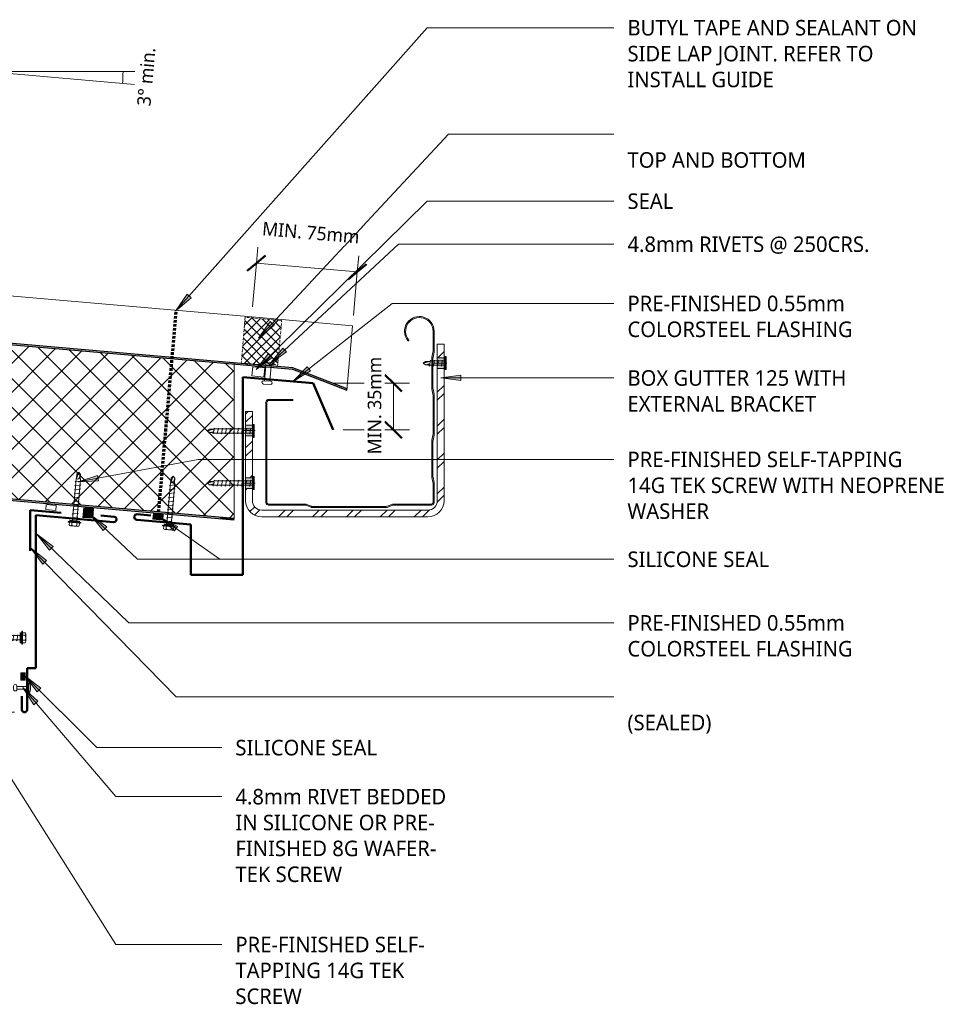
# Model space of a CAD drawing. Header units: millimetres. Extents: x -419 to 1002, y -280 to 676.
# Tile 2 of 2: x 308 to 1002, y -54 to 676. Entities that reach past the tile are written whole.
import ezdxf

# ---------------------------------------------------------------- set-up
doc = ezdxf.new("R2010")
doc.units = ezdxf.units.MM
doc.linetypes.add('Dash Short', pattern=[3, 2, -1])
for name, color, linetype, lineweight in [('A-ANNO-DIMS', 211, 'Continuous', 9), ('A-ANNO-DIMS-5', 211, 'Continuous', 9), ('A-DETL', 90, 'Continuous', 13), ('A-DETL-GENF', 92, 'Continuous', 13), ('A-DETL-THIN', 151, 'Continuous', 13), ('G-ANNO-TEXT', 231, 'Continuous', 9)]:
    doc.layers.add(name, color=color, linetype=linetype, lineweight=lineweight)
doc.styles.add('Yu Gothic', font='Yu Gothic.ttf', dxfattribs={"height": 11.5})
doc.styles.add('Yu Gothic_1', font='Yu Gothic.ttf', dxfattribs={"height": 10})
doc.dimstyles.new('Diagonal', dxfattribs={"dimscale": 304.8, "dimtxt": 11.609035, "dimasz": 0.04101, "dimexe": 0.03937, "dimexo": 0.024606, "dimgap": 0.024606, "dimtad": 1, "dimdec": 0, "dimzin": 0, "dimdsep": 46, "dimtxsty": 'Yu Gothic_1', "dimblk1": 'OBLIQUE', "dimblk2": 'OBLIQUE', "dimsah": 1, "dimcen": 0.09, "dimazin": 0, "dimtfac": 1, "dimtdec": 4, "dimtix": 1, "dimtmove": 2, "dimatfit": 3, "dimfxl": 1, "dimtvp": 1, "dimtfill": 1, "dimtolj": 1, "dimtzin": 0, "dimarcsym": 2})
doc.dimstyles.new('Diagonal_1', dxfattribs={"dimscale": 304.8, "dimtxt": 11.609035, "dimasz": 0.04101, "dimexe": 0.03937, "dimexo": 0.024606, "dimgap": 0.024606, "dimtad": 1, "dimdec": 0, "dimzin": 0, "dimdsep": 46, "dimtxsty": 'Yu Gothic_1', "dimblk1": 'OBLIQUE', "dimblk2": 'OBLIQUE', "dimsah": 1, "dimcen": 0.09, "dimazin": 0, "dimtfac": 1, "dimtdec": 4, "dimtix": 1, "dimtmove": 0, "dimatfit": 3, "dimfxl": 1, "dimtvp": 1, "dimtfill": 1, "dimtolj": 1, "dimtzin": 0, "dimarcsym": 2})

# ---------------------------------------------------------------- blocks, each defined once
blk = doc.blocks.new('Thermospan w Gutter Overhang original - 150mm-4206367-01 GUTTER DETAIL3')
at = {"layer": 'A-DETL-GENF', "lineweight": 25}
for points in [[(0, 1), (0, 0), (629.66, 0), (629.57, 1), (52.66, 1)], [(-75, -102.1), (-75, -103.1), (-33.51, -115), (-33.51, -114)], [(0, -114), (0, -115), (639.72, -115), (639.63, -114), (95.05, -114)]]:
    blk.add_hatch(color=256, dxfattribs=at).paths.add_polyline_path(points)
at = {"layer": 'A-DETL-GENF'}
h = blk.add_hatch(dxfattribs=at)
h.set_pattern_fill('FP_2', color=256, style=0, pattern_type=2)
h.set_pattern_definition([(230, (438.55, 345.521), (11.49067, -9.6418), []), (320, (438.55, 345.521), (9.6418, 11.49067), [])])
h.paths.add_polyline_path([(0, 0), (9.97, -114), (639.63, -114), (629.66, 0), (52.75, 0)])
at = {"layer": 'A-DETL-GENF', "lineweight": 25}
h = blk.add_hatch(color=256, dxfattribs=at)
h.paths.add_polyline_path([(-33.51, -114), (-33.51, -115), (0, -115), (0, -114), (-12.8, -114)])
h.paths.add_polyline_path([(-33.64, -114.96), (-33.65, -115), (-33.51, -115)])
for p, q in [((629.57, 1), (0, 1)), ((0, 1), (0, 0)), ((0, 0), (629.66, 0)), ((-75, -102.1), (-75, -103.1)), ((-33.51, -114), (-75, -102.1)), ((-75, -103.1), (-33.51, -115)), ((-33.65, -115), (-22.32, -115)), ((0, -114), (-33.51, -114)), ((-22.32, -115), (0, -115)), ((639.63, -114), (0, -114)), ((0, -114), (0, -114.99)), ((0, -115), (4.78, -115)), ((4.78, -115), (639.72, -115))]:
    blk.add_line(p, q, dxfattribs=at)
at = {"layer": 'A-DETL-GENF'}
for p, q in [((-75, -102.1), (-75, -150)), ((0, -150), (-75, -150)), ((0, -150), (280.38, -150)), ((287.71, -150), (642.78, -150))]:
    blk.add_line(p, q, dxfattribs=at)
blk = doc.blocks.new('TEK Screw - TEK Screw-4051436-01 GUTTER DETAIL3')
at = {"layer": 'A-DETL-GENF'}
blk.add_hatch(color=256, dxfattribs=at).paths.add_polyline_path([(-3.67, 1), (-3.67, 0), (3.67, 0), (3.67, 1)])
for p, q in [((4.79, 1.5), (-4.79, 1.5)), ((-4.79, 1.5), (-4.79, 1)), ((-3.67, 1), (-4.79, 1)), ((-3.67, 1.5), (-3.67, 3.47)), ((3.67, 1), (-3.67, 1)), ((-3.67, 1), (-3.67, 0)), ((-3.67, 0), (3.67, 0)), ((-2.76, 3.97), (2.76, 3.97)), ((-1.85, 1.5), (-1.85, 3.47)), ((-1.6, 0), (-1.6, -30.97)), ((1.6, -30.97), (1.6, 0)), ((1.85, 1.5), (1.85, 3.47)), ((3.67, 1.5), (3.67, 3.47)), ((4.79, 1), (3.67, 1)), ((3.67, 0), (3.67, 1)), ((4.79, 1), (4.79, 1.5)), ((2.17, -1.91), (-2.17, -2.67)), ((-2.17, -2.67), (-1.6, -3)), ((2.17, -4.91), (-2.17, -5.67)), ((-2.17, -5.67), (-1.6, -6)), ((1.6, -1.58), (2.17, -1.91)), ((1.6, -4.58), (2.17, -4.91)), ((2.17, -7.91), (-2.17, -8.67)), ((-2.17, -8.67), (-1.6, -9)), ((2.17, -10.91), (-2.17, -11.67)), ((-2.17, -11.67), (-1.6, -12)), ((2.17, -13.91), (-2.17, -14.67)), ((1.6, -7.58), (2.17, -7.91)), ((1.6, -10.58), (2.17, -10.91)), ((1.6, -13.58), (2.17, -13.91)), ((-2.17, -14.67), (-1.6, -15)), ((2.17, -16.91), (-2.17, -17.67)), ((-2.17, -17.67), (-1.6, -18)), ((2.17, -19.91), (-2.17, -20.67)), ((-2.17, -20.67), (-1.6, -21)), ((1.6, -16.58), (2.17, -16.91)), ((1.6, -19.58), (2.17, -19.91)), ((2.17, -22.91), (-2.17, -23.67)), ((-2.17, -23.67), (-1.6, -24)), ((2.17, -25.91), (-2.17, -26.67)), ((-2.17, -26.67), (-1.6, -27)), ((2.17, -28.91), (-2.17, -29.67)), ((1.6, -22.58), (2.17, -22.91)), ((1.6, -25.58), (2.17, -25.91)), ((1.6, -28.58), (2.17, -28.91)), ((-2.17, -29.67), (-1.6, -30)), ((-1.28, -31.29), (-1.6, -30.97)), ((-1.28, -34.51), (-1.28, -31.29)), ((-1.28, -34.51), (-0.56, -31.63)), ((-1.28, -34.51), (0, -36.04)), ((0, -36.04), (1.28, -31.29)), ((1.28, -34.51), (0, -36.04)), ((1.28, -31.29), (1.6, -30.97)), ((1.28, -34.51), (1.28, -31.29))]:
    blk.add_line(p, q, dxfattribs=at)
for centre, radius, start, end in [((-2.76, 2.9), 1.08, 32.38007, 147.61993), ((0, 0.31), 3.67, 59.72736, 120.27264), ((2.76, 2.9), 1.08, 32.38007, 147.61993), ((0.49, -32.17), 1.18, 48.23938, 152.93623)]:
    blk.add_arc(centre, radius, start, end, dxfattribs=at)
blk = doc.blocks.new('TEK Screw - TEK Screw-4024549-01 GUTTER DETAIL3')
at = {"layer": 'A-DETL-GENF'}
blk.add_hatch(color=256, dxfattribs=at).paths.add_polyline_path([(-3.67, 1), (-3.67, 0), (3.67, 0), (3.67, 1)])
for p, q in [((4.79, 1.5), (-4.79, 1.5)), ((-4.79, 1.5), (-4.79, 1)), ((-3.67, 1), (-4.79, 1)), ((-3.67, 1.5), (-3.67, 3.47)), ((3.67, 1), (-3.67, 1)), ((-3.67, 1), (-3.67, 0)), ((-3.67, 0), (3.67, 0)), ((-2.76, 3.97), (2.76, 3.97)), ((-1.85, 1.5), (-1.85, 3.47)), ((-1.6, 0), (-1.6, -30.97)), ((1.6, -30.97), (1.6, 0)), ((1.85, 1.5), (1.85, 3.47)), ((3.67, 1.5), (3.67, 3.47)), ((4.79, 1), (3.67, 1)), ((3.67, 0), (3.67, 1)), ((4.79, 1), (4.79, 1.5)), ((2.17, -1.91), (-2.17, -2.67)), ((-2.17, -2.67), (-1.6, -3)), ((2.17, -4.91), (-2.17, -5.67)), ((-2.17, -5.67), (-1.6, -6)), ((1.6, -1.58), (2.17, -1.91)), ((1.6, -4.58), (2.17, -4.91)), ((2.17, -7.91), (-2.17, -8.67)), ((-2.17, -8.67), (-1.6, -9)), ((2.17, -10.91), (-2.17, -11.67)), ((-2.17, -11.67), (-1.6, -12)), ((2.17, -13.91), (-2.17, -14.67)), ((1.6, -7.58), (2.17, -7.91)), ((1.6, -10.58), (2.17, -10.91)), ((1.6, -13.58), (2.17, -13.91)), ((-2.17, -14.67), (-1.6, -15)), ((2.17, -16.91), (-2.17, -17.67)), ((-2.17, -17.67), (-1.6, -18)), ((2.17, -19.91), (-2.17, -20.67)), ((-2.17, -20.67), (-1.6, -21)), ((1.6, -16.58), (2.17, -16.91)), ((1.6, -19.58), (2.17, -19.91)), ((2.17, -22.91), (-2.17, -23.67)), ((-2.17, -23.67), (-1.6, -24)), ((2.17, -25.91), (-2.17, -26.67)), ((-2.17, -26.67), (-1.6, -27)), ((2.17, -28.91), (-2.17, -29.67)), ((1.6, -22.58), (2.17, -22.91)), ((1.6, -25.58), (2.17, -25.91)), ((1.6, -28.58), (2.17, -28.91)), ((-2.17, -29.67), (-1.6, -30)), ((-1.28, -31.29), (-1.6, -30.97)), ((-1.28, -34.51), (-1.28, -31.29)), ((-1.28, -34.51), (-0.56, -31.63)), ((-1.28, -34.51), (0, -36.04)), ((0, -36.04), (1.28, -31.29)), ((1.28, -34.51), (0, -36.04)), ((1.28, -31.29), (1.6, -30.97)), ((1.28, -34.51), (1.28, -31.29))]:
    blk.add_line(p, q, dxfattribs=at)
for centre, radius, start, end in [((-2.76, 2.9), 1.08, 32.38007, 147.61993), ((0, 0.31), 3.67, 59.72736, 120.27264), ((2.76, 2.9), 1.08, 32.38007, 147.61993), ((0.49, -32.17), 1.18, 48.23938, 152.93623)]:
    blk.add_arc(centre, radius, start, end, dxfattribs=at)
blk = doc.blocks.new('Pop Rivets2 - Rivet-4688541-01 GUTTER DETAIL3')
at = {"layer": 'A-DETL-GENF'}
for p, q in [((5.24, 0), (-5.24, 0)), ((-2, -1.16), (-2, 0)), ((-1.5, 1.16), (1.5, 1.16)), ((2, -1.16), (2, 0)), ((-2, -12.49), (-2, -1.16)), ((2, -12.49), (2, -1.16)), ((2.53, -12.49), (-2.53, -12.49)), ((-2.53, -14.99), (2.53, -14.99))]:
    blk.add_line(p, q, dxfattribs=at)
for centre, radius, start, end in [((-1.5, -5.47), 6.62, 90, 124.36366), ((1.5, -5.47), 6.62, 55.63634, 90), ((-2.53, -13.74), 1.25, 90, 270), ((2.53, -13.74), 1.25, 270, 90)]:
    blk.add_arc(centre, radius, start, end, dxfattribs=at)
blk = doc.blocks.new('Pop Rivets6 - Rivet 2-4871951-01 GUTTER DETAIL3')
at = {"layer": 'A-DETL-GENF'}
for p, q in [((3.77, 0), (-3.77, 0)), ((-1.5, 1.16), (1.5, 1.16)), ((-1, -8.85), (-1, 0)), ((1, -8.85), (1, 0)), ((1.17, -8.85), (-1.24, -8.85)), ((-1.24, -11.35), (1.17, -11.35))]:
    blk.add_line(p, q, dxfattribs=at)
for centre, radius, start, end in [((-1.5, -1.65), 2.8, 90, 144), ((1.5, -1.65), 2.8, 36, 90), ((-1.24, -10.1), 1.25, 90, 270), ((1.17, -10.1), 1.25, 270, 90)]:
    blk.add_arc(centre, radius, start, end, dxfattribs=at)
blk = doc.blocks.new('Metalcraft Gutters and Brackets - Box Gutter 125 with External Bracket-4687686-01 GUTTER DETAIL3')
at = {"layer": 'A-DETL-GENF'}
h = blk.add_hatch(dxfattribs=at)
h.set_pattern_fill('FP_4', color=256, style=0, pattern_type=2)
h.set_pattern_definition([(225, (498.555, 314.153), (12.57236, -12.57236), []), (225, (498.555, 295.103), (12.57236, -12.57236), [])])
h.paths.add_polyline_path([(-94.22, 7), (-112, 7), (-115.11, 6.59), (-118, 5.39), (-120.49, 3.49), (-122.39, 1), (-123.59, -1.89), (-124, -5), (-124, -103), (-119, -103), (-119, -5), (-118.76, -3.19), (-118.06, -1.5), (-116.95, -0.05), (-115.5, 1.06), (-113.81, 1.76), (-112, 2), (11.05, 1.99), (12.81, 1.76), (14.5, 1.06), (15.95, -0.05), (17.06, -1.5), (17.76, -3.19), (18, -5), (18, -14), (23, -14), (23, -5), (22.59, -1.89), (21.39, 1), (19.49, 3.49), (17, 5.39), (14.11, 6.59), (11, 7)])
h.paths.add_polyline_path([(23, -22), (18, -22), (18, -53), (23, -53)])
h.paths.add_polyline_path([(22.24, -61), (18, -61), (18, -71), (23, -71), (23, -61)])
h.paths.add_polyline_path([(-119, -111), (-124, -111), (-124, -121), (-119, -121), (-119, -115.85)])
blk.add_hatch(color=256, dxfattribs=at).paths.add_polyline_path([(-26.25, 0), (-81.89, -0.04), (-82.33, -0.17), (-86.05, -1.61), (-86.5, -1.66), (-114.72, -1.66), (-115.23, -1.73), (-115.72, -1.92), (-116.13, -2.24), (-116.45, -2.66), (-116.65, -3.14), (-116.71, -3.65), (-116.69, -18.09), (-116.62, -18.56), (-115.74, -23.09), (-115.71, -23.68), (-115.74, -49.11), (-115.83, -49.69), (-116.69, -54.12), (-116.71, -54.6), (-116.69, -83.41), (-116.62, -83.88), (-115.74, -88.41), (-115.71, -88.99), (-115.74, -110.68), (-115.83, -111.26), (-116.7, -115.85), (-116.71, -116.17), (-116.71, -130.57), (-116.36, -133.34), (-115.33, -135.92), (-113.67, -138.17), (-111.51, -139.92), (-108.98, -141.08), (-106.23, -141.56), (-103.45, -141.34), (-100.82, -140.43), (-98.5, -138.88), (-96.65, -136.8), (-95.37, -134.33), (-94.76, -131.61), (-94.85, -128.82), (-95.64, -126.15), (-97.08, -123.76), (-97.45, -123.51), (-97.64, -123.56), (-97.78, -123.69), (-97.82, -123.78), (-97.75, -124.15), (-96.41, -126.36), (-95.66, -128.83), (-95.55, -131.42), (-96.11, -133.95), (-97.28, -136.26), (-98.99, -138.2), (-101.14, -139.64), (-103.58, -140.5), (-106.16, -140.71), (-108.71, -140.27), (-111.07, -139.2), (-113.08, -137.58), (-114.62, -135.49), (-115.59, -133.09), (-115.91, -130.52), (-115.88, -115.77), (-115.79, -115.14), (-114.95, -110.76), (-114.91, -110), (-114.95, -88.33), (-115.06, -87.58), (-115.88, -83.33), (-115.91, -82.69), (-115.88, -54.2), (-115.79, -53.57), (-114.95, -49.19), (-114.91, -48.43), (-114.95, -23.01), (-115.06, -22.26), (-115.88, -18.01), (-115.91, -17.37), (-115.87, -3.34), (-115.75, -3.06), (-115.56, -2.81), (-115.32, -2.62), (-115.03, -2.5), (-114.72, -2.46), (-85.9, -2.4), (-85.31, -2.23), (-82.58, -1.13), (-81.73, -0.88), (-80.84, -0.8), (-26, -0.84), (-25.55, -0.97), (-21.84, -2.4), (-21.23, -2.46), (6.31, -2.5), (6.6, -2.62), (6.85, -2.81), (7.04, -3.06), (7.16, -3.34), (7.2, -3.65), (7.15, -78.2), (7, -78.56), (6.76, -78.87), (6.45, -79.1), (6.09, -79.25), (5.71, -79.3), (-12, -79.3), (-12, -80.1), (5.71, -80.1), (6.3, -80.02), (6.85, -79.8), (7.33, -79.43), (7.69, -78.96), (7.92, -78.4), (8, -77.81), (8, -3.65), (7.93, -3.14), (7.73, -2.66), (7.42, -2.24), (7, -1.92), (6.52, -1.73), (6, -1.66), (-21.69, -1.61), (-22.12, -1.49), (-25.85, -0.04)])
h = blk.add_hatch(color=256, dxfattribs=at)
h.paths.add_polyline_path([(18, -14), (18, -22), (23, -22), (23, -14)])
h.paths.add_polyline_path([(18, -53), (18, -61), (23, -61), (23, -53)])
h.paths.add_polyline_path([(-119, -103), (-124, -103), (-124, -111), (-119, -111)])
for p, q in [((11, 7), (-112, 7)), ((-112, 2), (11, 2)), ((-124, -5), (-124, -103)), ((-119, -103), (-119, -5)), ((-116.71, -3.65), (-116.71, -17.61)), ((-115.91, -17.37), (-115.91, -3.65)), ((-86.5, -1.66), (-114.72, -1.66)), ((-114.72, -2.46), (-86.5, -2.46)), ((-82.33, -0.17), (-85.61, -1.49)), ((-85.31, -2.23), (-82.58, -1.13)), ((-26.25, 0), (-81.43, 0)), ((-80.84, -0.8), (-26.46, -0.8)), ((-25.55, -0.97), (-22.42, -2.23)), ((-22.12, -1.49), (-25.45, -0.15)), ((6, -1.66), (-21.23, -1.66)), ((-21.23, -2.46), (6, -2.46)), ((7.2, -3.65), (7.2, -77.81)), ((8, -77.81), (8, -3.65)), ((18, -5), (18, -14)), ((23, -14), (23, -5)), ((23, -14), (18, -14)), ((18, -14), (18, -22)), ((23, -22), (23, -14)), ((-116.62, -18.56), (-115.83, -22.51)), ((-115.06, -22.26), (-115.79, -18.64)), ((16, -18), (25, -18)), ((22.39, -18), (16, -18)), ((-115.71, -23.68), (-115.71, -48.53)), ((-114.91, -48.43), (-114.91, -23.78)), ((18, -22), (18, -53)), ((18, -22), (23, -22)), ((23, -53), (23, -22)), ((-115.83, -49.69), (-116.62, -53.64)), ((-115.79, -53.57), (-115.06, -49.95)), ((-116.71, -54.6), (-116.71, -82.93)), ((-115.91, -82.69), (-115.91, -54.83)), ((16, -57), (25, -57)), ((22.39, -57), (16, -57)), ((23, -53), (18, -53)), ((18, -53), (18, -61)), ((23, -61), (23, -53)), ((18, -61), (18, -71)), ((18, -61), (23, -61)), ((23, -71), (23, -61)), ((18, -71), (23, -71)), ((5.71, -79.3), (-12, -79.3)), ((-12, -79.3), (-12, -80.1)), ((-12, -80.1), (5.71, -80.1)), ((-116.62, -83.88), (-115.83, -87.83)), ((-115.06, -87.58), (-115.79, -83.96)), ((-115.71, -88.99), (-115.71, -110.1)), ((-114.91, -110), (-114.91, -89.1)), ((-126, -107), (-117, -107)), ((-126, -107), (-117, -107)), ((-119, -103), (-124, -103)), ((-124, -103), (-124, -111)), ((-119, -111), (-119, -103)), ((-124, -111), (-124, -121)), ((-124, -111), (-119, -111)), ((-119, -121), (-119, -111)), ((-116.71, -116.17), (-116.71, -130.57)), ((-115.83, -111.26), (-116.62, -115.21)), ((-115.91, -130.52), (-115.91, -116.4)), ((-115.79, -115.14), (-115.06, -111.52)), ((-124, -121), (-119, -121))]:
    blk.add_line(p, q, dxfattribs=at)
for centre, radius, start, end in [((-112, -5), 12, 90, 180), ((-112, -5), 7, 90, 180), ((11, -5), 12, 0, 90), ((11, -5), 7, 360, 90), ((-114.72, -3.65), 2, 90, 180), ((-114.72, -3.65), 1.2, 90, 180), ((-86.5, 0.75), 2.4, 270, 291.80141), ((-86.5, 0.75), 3.2, 270, 291.80141), ((-80.84, -5.47), 4.67, 90, 111.80141), ((-81.43, -2.41), 2.41, 90, 111.80141), ((-26.46, -3.25), 2.45, 68.19859, 90), ((-26.25, -2.16), 2.16, 68.19859, 90), ((-21.23, 0.75), 3.2, 248.19859, 270), ((-21.23, 0.75), 2.4, 248.19859, 270), ((6, -3.65), 2, 0, 90), ((6, -3.65), 1.2, 360, 90), ((-111.83, -17.61), 4.88, 180, 191.30993), ((-109.46, -17.37), 6.46, 180, 191.30993), ((-121.63, -23.68), 5.92, 360, 11.30993), ((-122.67, -23.78), 7.76, 360, 11.30993), ((-121.63, -48.53), 5.92, 348.69007, 0), ((-122.67, -48.43), 7.76, 348.69007, 0), ((-111.83, -54.6), 4.88, 168.69007, 180), ((-109.46, -54.83), 6.46, 168.69007, 180), ((5.71, -77.81), 1.49, 270, 360), ((5.71, -77.81), 2.29, 270, 0), ((-111.83, -82.93), 4.88, 180, 191.30993), ((-109.46, -82.69), 6.46, 180, 191.30993), ((-122.67, -89.1), 7.76, 360, 11.30993), ((-121.63, -88.99), 5.92, 360, 11.30993), ((-111.83, -116.17), 4.88, 168.69007, 180), ((-109.46, -116.4), 6.46, 168.69007, 180), ((-121.63, -110.1), 5.92, 348.69007, 0), ((-122.67, -110), 7.76, 348.69007, 0), ((-105.71, -130.57), 11, 180, 38.25626), ((-97.45, -123.9), 0.394, 20.17849, 218.70546), ((-105.71, -130.52), 10.2, 180, 38.70546)]:
    blk.add_arc(centre, radius, start, end, dxfattribs=at)
blk = doc.blocks.new('Wafer Tek_Self Tapping - Wafer TeK-4688013-01 GUTTER DETAIL3')
at = {"layer": 'A-DETL-GENF'}
for p, q in [((-2.17, 29.67), (-1.6, 30)), ((2.17, 28.91), (-2.17, 29.67)), ((-1.28, 29.27), (-1.6, 28.95)), ((-1.28, 32.49), (0, 34.01)), ((-1.28, 32.49), (-0.56, 29.61)), ((-1.28, 32.49), (-1.28, 29.27)), ((1.28, 32.49), (0, 34.01)), ((0, 34.01), (1.28, 29.27)), ((1.28, 32.49), (1.28, 29.27)), ((1.28, 29.27), (1.6, 28.95)), ((-2.17, 26.67), (-1.6, 27)), ((2.17, 25.91), (-2.17, 26.67)), ((-2.17, 23.67), (-1.6, 24)), ((2.17, 22.91), (-2.17, 23.67)), ((-1.6, 0), (-1.6, 28.95)), ((1.6, 28.95), (1.6, 0)), ((1.6, 28.58), (2.17, 28.91)), ((1.6, 25.58), (2.17, 25.91)), ((1.6, 22.58), (2.17, 22.91)), ((-2.17, 20.67), (-1.6, 21)), ((2.17, 19.91), (-2.17, 20.67)), ((-2.17, 17.67), (-1.6, 18)), ((2.17, 16.91), (-2.17, 17.67)), ((-2.17, 14.67), (-1.6, 15)), ((2.17, 13.91), (-2.17, 14.67)), ((1.6, 19.58), (2.17, 19.91)), ((1.6, 16.58), (2.17, 16.91)), ((-2.17, 11.67), (-1.6, 12)), ((2.17, 10.91), (-2.17, 11.67)), ((-2.17, 8.67), (-1.6, 9)), ((2.17, 7.91), (-2.17, 8.67)), ((1.6, 13.58), (2.17, 13.91)), ((1.6, 10.58), (2.17, 10.91)), ((1.6, 7.58), (2.17, 7.91)), ((-4.79, 0), (4.79, 0)), ((-4.79, -0.74), (-4.79, 0)), ((-2.17, 5.67), (-1.6, 6)), ((2.17, 4.91), (-2.17, 5.67)), ((-2.17, 2.67), (-1.6, 3)), ((2.17, 1.91), (-2.17, 2.67)), ((1.6, 4.58), (2.17, 4.91)), ((1.6, 1.58), (2.17, 1.91)), ((4.79, 0), (4.79, -0.74)), ((4.79, -0.74), (-4.79, -0.74))]:
    blk.add_line(p, q, dxfattribs=at)
blk.add_arc((0.49, 30.15), 1.18, 207.06377, 311.76062, dxfattribs=at)
blk = doc.blocks.new('Wafer Tek_Self Tapping - Wafer TeK-4688323-01 GUTTER DETAIL3')
at = {"layer": 'A-DETL-GENF'}
for p, q in [((-1.28, 14.61), (0, 16.13)), ((-1.28, 14.61), (-0.56, 11.73)), ((-1.28, 14.61), (-1.28, 11.38)), ((1.28, 14.61), (0, 16.13)), ((0, 16.13), (1.28, 11.38)), ((1.28, 14.61), (1.28, 11.38)), ((-2.17, 11.67), (-1.6, 12)), ((2.17, 10.91), (-2.17, 11.67)), ((-2.17, 8.67), (-1.6, 9)), ((2.17, 7.91), (-2.17, 8.67)), ((-1.28, 11.38), (-1.6, 11.07)), ((-1.6, 0), (-1.6, 11.07)), ((1.28, 11.38), (1.6, 11.07)), ((1.6, 11.07), (1.6, 0)), ((1.6, 10.58), (2.17, 10.91)), ((1.6, 7.58), (2.17, 7.91)), ((-4.79, 0), (4.79, 0)), ((-4.79, -0.74), (-4.79, 0)), ((-2.17, 5.67), (-1.6, 6)), ((2.17, 4.91), (-2.17, 5.67)), ((-2.17, 2.67), (-1.6, 3)), ((2.17, 1.91), (-2.17, 2.67)), ((1.6, 4.58), (2.17, 4.91)), ((1.6, 1.58), (2.17, 1.91)), ((4.79, 0), (4.79, -0.74)), ((4.79, -0.74), (-4.79, -0.74))]:
    blk.add_line(p, q, dxfattribs=at)
blk.add_arc((0.49, 12.26), 1.18, 207.06377, 311.76062, dxfattribs=at)
blk = doc.blocks.new('Foam Closure - Foam Closure-4713953-01 GUTTER DETAIL3')
at = {"layer": 'A-DETL-GENF'}
h = blk.add_hatch(dxfattribs=at)
h.set_pattern_fill('FP_5', color=256, style=0, pattern_type=2)
h.set_pattern_definition([(230, (460.867, 460.506), (3.830222, -3.213938), []), (320, (460.867, 460.506), (3.213938, 3.830222), [])])
h.paths.add_polyline_path([(0, 0), (0, -34.31), (27.1, -34.31), (27.1, 0), (11.79, 0)])
at = {"layer": 'A-DETL-GENF', "linetype": 'Dash Short'}
for p, q in [((0, 0), (0, -34.31)), ((27.1, 0), (0, 0)), ((27.1, -34.31), (27.1, 0)), ((0, -34.31), (27.1, -34.31))]:
    blk.add_line(p, q, dxfattribs=at)
blk = doc.blocks.new('TEK Screw - TEK Screw-4869792-01 GUTTER DETAIL3')
at = {"layer": 'A-DETL-GENF'}
blk.add_hatch(color=256, dxfattribs=at).paths.add_polyline_path([(-3.67, -1), (3.67, -1), (3.67, 0), (-3.67, 0)])
for p, q in [((-2.17, 131.67), (-1.6, 132)), ((2.17, 130.91), (-2.17, 131.67)), ((-1.28, 133.07), (-1.6, 132.76)), ((-1.6, 0), (-1.6, 132.76)), ((-1.28, 136.29), (0, 137.82)), ((-1.28, 136.29), (-0.56, 133.42)), ((-1.28, 136.29), (-1.28, 133.07)), ((1.28, 136.29), (0, 137.82)), ((0, 137.82), (1.28, 133.07)), ((1.28, 136.29), (1.28, 133.07)), ((1.28, 133.07), (1.6, 132.76)), ((1.6, 132.76), (1.6, 0)), ((-2.17, 128.67), (-1.6, 129)), ((2.17, 127.91), (-2.17, 128.67)), ((-2.17, 125.67), (-1.6, 126)), ((2.17, 124.91), (-2.17, 125.67)), ((1.6, 130.58), (2.17, 130.91)), ((1.6, 127.58), (2.17, 127.91)), ((1.6, 124.58), (2.17, 124.91)), ((-2.17, 122.67), (-1.6, 123)), ((2.17, 121.91), (-2.17, 122.67)), ((-2.17, 119.67), (-1.6, 120)), ((2.17, 118.91), (-2.17, 119.67)), ((-2.17, 116.67), (-1.6, 117)), ((1.6, 121.58), (2.17, 121.91)), ((1.6, 118.58), (2.17, 118.91)), ((2.17, 115.91), (-2.17, 116.67)), ((-2.17, 113.67), (-1.6, 114)), ((2.17, 112.91), (-2.17, 113.67)), ((-2.17, 110.67), (-1.6, 111)), ((2.17, 109.91), (-2.17, 110.67)), ((1.6, 115.58), (2.17, 115.91)), ((1.6, 112.58), (2.17, 112.91)), ((1.6, 109.58), (2.17, 109.91)), ((-2.17, 107.67), (-1.6, 108)), ((2.17, 106.91), (-2.17, 107.67)), ((-2.17, 104.67), (-1.6, 105)), ((2.17, 103.91), (-2.17, 104.67)), ((1.6, 106.58), (2.17, 106.91)), ((1.6, 103.58), (2.17, 103.91)), ((-2.17, 101.67), (-1.6, 102)), ((2.17, 100.91), (-2.17, 101.67)), ((-2.17, 98.67), (-1.6, 99)), ((2.17, 97.91), (-2.17, 98.67)), ((-2.17, 95.67), (-1.6, 96)), ((2.17, 94.91), (-2.17, 95.67)), ((1.6, 100.58), (2.17, 100.91)), ((1.6, 97.58), (2.17, 97.91)), ((1.6, 94.58), (2.17, 94.91)), ((-2.17, 92.67), (-1.6, 93)), ((2.17, 91.91), (-2.17, 92.67)), ((-2.17, 89.67), (-1.6, 90)), ((2.17, 88.91), (-2.17, 89.67)), ((1.6, 91.58), (2.17, 91.91)), ((1.6, 88.58), (2.17, 88.91)), ((-2.17, 86.67), (-1.6, 87)), ((2.17, 85.91), (-2.17, 86.67)), ((-2.17, 83.67), (-1.6, 84)), ((2.17, 82.91), (-2.17, 83.67)), ((-2.17, 80.67), (-1.6, 81)), ((2.17, 79.91), (-2.17, 80.67)), ((1.6, 85.58), (2.17, 85.91)), ((1.6, 82.58), (2.17, 82.91)), ((-2.17, 77.67), (-1.6, 78)), ((2.17, 76.91), (-2.17, 77.67)), ((-2.17, 74.67), (-1.6, 75)), ((2.17, 73.91), (-2.17, 74.67)), ((1.6, 79.58), (2.17, 79.91)), ((1.6, 76.58), (2.17, 76.91)), ((1.6, 73.58), (2.17, 73.91)), ((-2.17, 71.67), (-1.6, 72)), ((2.17, 70.91), (-2.17, 71.67)), ((-2.17, 68.67), (-1.6, 69)), ((2.17, 67.91), (-2.17, 68.67)), ((-2.17, 65.67), (-1.6, 66)), ((1.6, 70.58), (2.17, 70.91)), ((1.6, 67.58), (2.17, 67.91)), ((2.17, 64.91), (-2.17, 65.67)), ((-2.17, 62.67), (-1.6, 63)), ((2.17, 61.91), (-2.17, 62.67)), ((-2.17, 59.67), (-1.6, 60)), ((2.17, 58.91), (-2.17, 59.67)), ((1.6, 64.58), (2.17, 64.91)), ((1.6, 61.58), (2.17, 61.91)), ((1.6, 58.58), (2.17, 58.91)), ((-2.17, 56.67), (-1.6, 57)), ((2.17, 55.91), (-2.17, 56.67)), ((-2.17, 53.67), (-1.6, 54)), ((2.17, 52.91), (-2.17, 53.67)), ((1.6, 55.58), (2.17, 55.91)), ((1.6, 52.58), (2.17, 52.91)), ((-2.17, 50.67), (-1.6, 51)), ((2.17, 49.91), (-2.17, 50.67)), ((-2.17, 47.67), (-1.6, 48)), ((2.17, 46.91), (-2.17, 47.67)), ((-2.17, 44.67), (-1.6, 45)), ((2.17, 43.91), (-2.17, 44.67)), ((1.6, 49.58), (2.17, 49.91)), ((1.6, 46.58), (2.17, 46.91)), ((1.6, 43.58), (2.17, 43.91)), ((-2.17, 41.67), (-1.6, 42)), ((2.17, 40.91), (-2.17, 41.67)), ((-2.17, 38.67), (-1.6, 39)), ((2.17, 37.91), (-2.17, 38.67)), ((1.6, 40.58), (2.17, 40.91)), ((1.6, 37.58), (2.17, 37.91)), ((-2.17, 35.67), (-1.6, 36)), ((2.17, 34.91), (-2.17, 35.67)), ((-2.17, 32.67), (-1.6, 33)), ((2.17, 31.91), (-2.17, 32.67)), ((-2.17, 29.67), (-1.6, 30)), ((2.17, 28.91), (-2.17, 29.67)), ((1.6, 34.58), (2.17, 34.91)), ((1.6, 31.58), (2.17, 31.91)), ((-2.17, 26.67), (-1.6, 27)), ((2.17, 25.91), (-2.17, 26.67)), ((-2.17, 23.67), (-1.6, 24)), ((2.17, 22.91), (-2.17, 23.67)), ((1.6, 28.58), (2.17, 28.91)), ((1.6, 25.58), (2.17, 25.91)), ((1.6, 22.58), (2.17, 22.91)), ((-2.17, 20.67), (-1.6, 21)), ((2.17, 19.91), (-2.17, 20.67)), ((-2.17, 17.67), (-1.6, 18)), ((2.17, 16.91), (-2.17, 17.67)), ((-2.17, 14.67), (-1.6, 15)), ((2.17, 13.91), (-2.17, 14.67)), ((1.6, 19.58), (2.17, 19.91)), ((1.6, 16.58), (2.17, 16.91)), ((-2.17, 11.67), (-1.6, 12)), ((2.17, 10.91), (-2.17, 11.67)), ((-2.17, 8.67), (-1.6, 9)), ((2.17, 7.91), (-2.17, 8.67)), ((1.6, 13.58), (2.17, 13.91)), ((1.6, 10.58), (2.17, 10.91)), ((1.6, 7.58), (2.17, 7.91)), ((-2.17, 5.67), (-1.6, 6)), ((2.17, 4.91), (-2.17, 5.67)), ((-2.17, 2.67), (-1.6, 3)), ((2.17, 1.91), (-2.17, 2.67)), ((1.6, 4.58), (2.17, 4.91)), ((1.6, 1.58), (2.17, 1.91)), ((-4.79, -1.5), (-4.79, -1)), ((-3.67, -1), (-4.79, -1)), ((4.79, -1.5), (-4.79, -1.5)), ((3.67, 0), (-3.67, 0)), ((-3.67, 0), (-3.67, -1)), ((-3.67, -1), (3.67, -1)), ((-3.67, -1.5), (-3.67, -3.47)), ((-2.76, -3.97), (2.76, -3.97)), ((-1.85, -1.5), (-1.85, -3.47)), ((1.85, -1.5), (1.85, -3.47)), ((3.67, -1), (3.67, 0)), ((4.79, -1), (3.67, -1)), ((3.67, -1.5), (3.67, -3.47)), ((4.79, -1), (4.79, -1.5))]:
    blk.add_line(p, q, dxfattribs=at)
for centre, radius, start, end in [((0.49, 133.95), 1.18, 207.06377, 311.76062), ((-2.76, -2.9), 1.08, 212.38007, 327.61993), ((0, -0.31), 3.67, 239.72736, 300.27264), ((2.76, -2.9), 1.08, 212.38007, 327.61993)]:
    blk.add_arc(centre, radius, start, end, dxfattribs=at)
blk = doc.blocks.new('DIMBLOCK1-01 GUTTER DETAIL3')
at = {"layer": 'A-ANNO-DIMS-5'}
for p, q in [((483.55, 495.25), (484.6, 507.2)), ((558.27, 488.71), (559.31, 500.67)), ((483.55, 495.25), (480.72, 462.88)), ((558.27, 488.71), (483.55, 495.25)), ((558.27, 488.71), (555.44, 456.35))]:
    blk.add_line(p, q, dxfattribs=at)
at = {"layer": 'A-ANNO-DIMS-5', "lineweight": 50}
for p, q in [((483.55, 495.25), (490.33, 500.93)), ((483.55, 495.25), (476.78, 489.57)), ((558.27, 488.71), (565.04, 494.39)), ((558.27, 488.71), (551.5, 483.03))]:
    blk.add_line(p, q, dxfattribs=at)
at = {"layer": 'A-ANNO-DIMS-5', "color": 0, "insert": (488.33, 526.02), "char_height": 10, "width": 85.0191, "attachment_point": 1, "rotation": 355, "line_spacing_factor": 1.024327, "style": 'Yu Gothic_1', "bg_fill": 3, "box_fill_scale": 1.25, "bg_fill_color": 9, "bg_fill_true_color": 13158600, "bg_fill_transparency": 0}
blk.add_mtext('MIN. 75mm', dxfattribs=at)
blk = doc.blocks.new('_Oblique')
at = {"color": 0, "linetype": 'ByBlock', "lineweight": -2}
blk.add_line((-0.5, -0.5), (0.5, 0.5), dxfattribs=at)
blk = doc.blocks.new('DIMBLOCK2-01 GUTTER DETAIL3')
at = {"layer": 'A-ANNO-DIMS-5', "lineweight": 50}
for p, q in [((585.05, 406.25), (578.8, 412.5)), ((585.05, 406.25), (591.3, 400)), ((585.05, 371.63), (578.8, 377.88)), ((585.05, 371.63), (591.3, 365.38))]:
    blk.add_line(p, q, dxfattribs=at)
at = {"layer": 'A-ANNO-DIMS-5'}
for p, q in [((585.05, 406.25), (539.57, 406.25)), ((585.05, 406.25), (585.05, 371.63)), ((585.05, 406.25), (597.05, 406.25)), ((585.05, 371.63), (547.83, 371.63)), ((585.05, 371.63), (597.05, 371.63))]:
    blk.add_line(p, q, dxfattribs=at)
at = {"layer": 'A-ANNO-DIMS-5', "color": 0, "insert": (566.01, 353.52), "char_height": 10, "width": 85.0191, "attachment_point": 1, "rotation": 90, "line_spacing_factor": 1.024327, "style": 'Yu Gothic_1', "bg_fill": 3, "box_fill_scale": 1.25, "bg_fill_color": 9, "bg_fill_true_color": 13158600, "bg_fill_transparency": 0}
blk.add_mtext('MIN. 35mm', dxfattribs=at)
blk = doc.blocks.new('DIMBLOCK3-01 GUTTER DETAIL3')
at = {"layer": 'A-ANNO-DIMS-5', "lineweight": 50}
for p, q in [((278.05, 313.53), (271.8, 319.78)), ((278.05, 313.53), (284.3, 307.28)), ((278.05, 162.25), (271.8, 168.5)), ((278.05, 162.25), (284.3, 156))]:
    blk.add_line(p, q, dxfattribs=at)
at = {"layer": 'A-ANNO-DIMS-5'}
for p, q in [((278.05, 313.53), (266.05, 313.53)), ((278.05, 313.53), (278.05, 162.25)), ((278.05, 313.53), (279.39, 313.53)), ((278.05, 162.25), (266.05, 162.25)), ((278.05, 162.25), (304.19, 162.25))]:
    blk.add_line(p, q, dxfattribs=at)
at = {"layer": 'A-ANNO-DIMS-5', "color": 0, "insert": (259.01, 198.8), "char_height": 10, "width": 93.8283, "attachment_point": 1, "rotation": 90, "line_spacing_factor": 1.024327, "style": 'Yu Gothic_1', "bg_fill": 3, "box_fill_scale": 1.25, "bg_fill_color": 9, "bg_fill_true_color": 13158600, "bg_fill_transparency": 0}
blk.add_mtext('MIN. 125mm', dxfattribs=at)

msp = doc.modelspace()

# ---------------------------------------------------------------- hatches: boundary and pattern name
at = {"layer": 'A-DETL-GENF'}
for points in [[(362.23, 306.07), (362.86, 313.26), (355.57, 313.9), (354.95, 306.71)], [(414.08, 304.72), (414.45, 308.98), (407.17, 309.62), (406.79, 305.36)], [(308.91, 186.05), (312.29, 186.05), (312.29, 191.61), (308.91, 191.61)]]:
    msp.add_hatch(color=10, dxfattribs=at).paths.add_polyline_path(points)
at = {"layer": 'G-ANNO-TEXT'}
for points in [[(423.68, 459.75), (435.12, 469.66), (432.16, 472.28)], [(493.39, 420.66), (505.72, 429.42), (503.03, 432.32)], [(483.26, 416.3), (495.33, 425.42), (492.56, 428.24)], [(510.52, 407.63), (523.54, 415.35), (521.1, 418.45)], [(620.11, 410.13), (635.11, 408.15), (635.11, 412.1)], [(351.51, 333.02), (366.62, 333.86), (365.89, 337.74)], [(360.48, 308.66), (370.02, 296.92), (372.73, 299.79)], [(411.66, 307.09), (422.82, 296.87), (425.08, 300.11)], [(320.82, 294.24), (330.25, 282.4), (332.99, 285.25)], [(316.06, 284.08), (325.15, 271.98), (327.97, 274.75)]]:
    msp.add_hatch(color=7, dxfattribs=at).paths.add_polyline_path(points)

# ---------------------------------------------------------------- linework, layer by layer
at = {"layer": 'A-DETL'}
for p, q in [((393.4, 637.22), (284.69, 637.22)), ((284.69, 637.22), (393.14, 627.73)), ((480.81, 418.45), (480.21, 411.62)), ((489.68, 417.67), (480.81, 418.45)), ((489.08, 410.84), (489.68, 417.67)), ((480.21, 411.62), (489.08, 410.84)), ((327.85, 316.28), (327.53, 312.55)), ((335.14, 315.64), (327.85, 316.28)), ((334.81, 311.91), (335.14, 315.64)), ((355.57, 313.9), (354.95, 306.71)), ((362.86, 313.26), (355.57, 313.9)), ((327.53, 312.55), (334.81, 311.91)), ((354.95, 306.71), (362.23, 306.07)), ((362.23, 306.07), (362.86, 313.26)), ((407.17, 309.62), (406.79, 305.36)), ((414.45, 308.98), (407.17, 309.62)), ((414.08, 304.72), (414.45, 308.98)), ((406.79, 305.36), (414.08, 304.72)), ((308.91, 191.61), (308.91, 186.05)), ((312.29, 191.61), (308.91, 191.61)), ((312.29, 186.05), (312.29, 191.61)), ((308.91, 186.05), (312.29, 186.05))]:
    msp.add_line(p, q, dxfattribs=at)
at = {"layer": 'A-DETL', "linetype": 'Dash Short', "lineweight": 70}
msp.add_line((411.1, 310.78), (424.18, 460.3), dxfattribs=at)
at = {"layer": 'A-DETL', "lineweight": 50}
for p, q in [((525.63, 406.25), (473.43, 410.82)), ((473.43, 410.82), (473.43, 264.06)), ((525.63, 406.25), (540.33, 371.63)), ((315.99, 282.04), (315.99, 312.04)), ((315.99, 312.04), (338.9, 310.04)), ((320.13, 195.07), (320.13, 308.33)), ((320.13, 308.33), (377.75, 303.29)), ((368.14, 308.14), (378.1, 307.27)), ((395.23, 309.04), (405.19, 308.17)), ((394.88, 305.06), (434.96, 301.55)), ((434.96, 301.55), (434.96, 264.06)), ((456.99, 306.36), (467.06, 305.48)), ((473.43, 264.06), (434.96, 264.06)), ((313.57, 195.07), (313.57, 164.13)), ((313.57, 195.07), (320.13, 195.07)), ((309.82, 164.13), (309.82, 174.13))]:
    msp.add_line(p, q, dxfattribs=at)
at = {"layer": 'A-DETL'}
msp.add_arc((284.69, 637.22), 100, 355, 360, dxfattribs=at)
at = {"layer": 'A-DETL', "lineweight": 50}
for centre, radius, start, end in [((377.93, 305.28), 2, 265, 85), ((395.05, 307.05), 2, 85, 265), ((311.69, 164.13), 1.88, 180, 0)]:
    msp.add_arc(centre, radius, start, end, dxfattribs=at)
at = {"layer": 'A-DETL-THIN'}
msp.add_line((467.06, 421.42), (467.06, 305.48), dxfattribs=at)
at = {"layer": 'G-ANNO-TEXT', "color": 7}
for p, q in [((610.09, 669.8), (748.33, 669.8)), ((625.96, 590.93), (748.33, 590.93)), ((610.09, 541.23), (748.33, 541.23)), ((588.83, 509.31), (748.33, 509.31)), ((432.16, 472.28), (423.68, 459.75)), ((423.68, 459.75), (435.12, 469.66)), ((435.12, 469.66), (432.16, 472.28)), ((510.52, 407.63), (584.03, 465.39)), ((584.03, 465.39), (748.33, 465.39)), ((503.03, 432.32), (493.39, 420.66)), ((505.72, 429.42), (503.03, 432.32)), ((492.56, 428.24), (483.26, 416.3)), ((483.26, 416.3), (495.33, 425.42)), ((495.33, 425.42), (492.56, 428.24)), ((493.39, 420.66), (505.72, 429.42)), ((521.1, 418.45), (510.52, 407.63)), ((523.54, 415.35), (521.1, 418.45)), ((510.52, 407.63), (523.54, 415.35)), ((635.11, 412.1), (620.11, 410.13)), ((620.11, 410.13), (635.11, 408.15)), ((620.11, 410.13), (748.33, 410.13)), ((635.11, 408.15), (635.11, 412.1)), ((351.51, 333.02), (440.42, 349.77)), ((440.42, 349.77), (748.33, 349.77)), ((365.89, 337.74), (351.51, 333.02)), ((366.62, 333.86), (365.89, 337.74)), ((351.51, 333.02), (366.62, 333.86)), ((360.48, 308.66), (370.02, 296.92)), ((372.73, 299.79), (360.48, 308.66)), ((360.48, 308.66), (395.33, 275.71)), ((411.66, 307.09), (422.82, 296.87)), ((425.08, 300.11), (411.66, 307.09)), ((411.66, 307.09), (456.5, 275.71)), ((370.02, 296.92), (372.73, 299.79)), ((422.82, 296.87), (425.08, 300.11)), ((320.82, 294.24), (330.25, 282.4)), ((332.99, 285.25), (320.82, 294.24)), ((320.82, 294.24), (388.96, 228.56)), ((330.25, 282.4), (332.99, 285.25)), ((316.06, 284.08), (325.15, 271.98)), ((327.97, 274.75), (316.06, 284.08)), ((316.06, 284.08), (424.01, 173.84)), ((325.15, 271.98), (327.97, 274.75)), ((395.33, 275.71), (748.33, 275.71)), ((456.5, 275.71), (748.33, 275.71)), ((388.96, 228.56), (748.33, 228.56)), ((234.96, 219.1), (379.4, -9.92)), ((321.08, 177.31), (323.87, 180.11)), ((318.63, 167.87), (321.63, 170.44)), ((424.01, 173.84), (748.33, 173.84)), ((365.31, 136.06), (457.81, 136.06)), ((379.4, 99.71), (457.81, 99.71)), ((379.4, -9.92), (457.81, -9.92))]:
    msp.add_line(p, q, dxfattribs=at)

# ---------------------------------------------------------------- block references
at = {"layer": 'A-DETL-GENF', "lineweight": 25, "rotation": 174.9999999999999}
msp.add_blockref('Thermospan w Gutter Overhang original - 150mm-4206367-01 GUTTER DETAIL3', (467, 305.98), dxfattribs=at)
at = {"layer": 'A-DETL-GENF', "linetype": 'Dash Short', "rotation": 175}
msp.add_blockref('Foam Closure - Foam Closure-4713953-01 GUTTER DETAIL3', (499.25, 418.59), dxfattribs=at)
at = {"layer": 'A-DETL-GENF'}
for name, p, rotation in [('Metalcraft Gutters and Brackets - Box Gutter 125 with External Bracket-4687686-01 GUTTER DETAIL3', (498.56, 314.15), 180), ('Wafer Tek_Self Tapping - Wafer TeK-4688323-01 GUTTER DETAIL3', (623.35, 421.15), 90.00000000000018), ('Pop Rivets2 - Rivet-4688541-01 GUTTER DETAIL3', (492.6, 420.33), 355.0000000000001), ('Wafer Tek_Self Tapping - Wafer TeK-4688013-01 GUTTER DETAIL3', (481.24, 370.86), 90.00000000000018), ('TEK Screw - TEK Screw-4051436-01 GUTTER DETAIL3', (348.85, 304.29), 175.0000000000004), ('TEK Screw - TEK Screw-4024549-01 GUTTER DETAIL3', (418.74, 301.46), 175.0000000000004), ('Wafer Tek_Self Tapping - Wafer TeK-4688013-01 GUTTER DETAIL3', (481.24, 332.19), 90.00000000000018), ('TEK Screw - TEK Screw-4869792-01 GUTTER DETAIL3', (308.59, 217.52), 89.99999999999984), ('Pop Rivets6 - Rivet 2-4871951-01 GUTTER DETAIL3', (314.93, 180.49), 270.0000000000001)]:
    msp.add_blockref(name, p, dxfattribs=dict(at, rotation=rotation))

# ---------------------------------------------------------------- texts
at = {"layer": 'G-ANNO-TEXT', "color": 7, "char_height": 11.5, "attachment_point": 1, "style": 'Yu Gothic', "bg_fill": 3, "box_fill_scale": 1.25, "bg_fill_color": 9, "bg_fill_true_color": 13158600, "bg_fill_transparency": 0}
for s, insert, width in [('BUTYL TAPE AND SEALANT ON ', (758.49, 675.55), 278.5864), ('SIDE LAP JOINT. REFER TO ', (758.49, 656.36), 238.9029), ('INSTALL GUIDE', (758.49, 637.18), 136.2869), ('TOP AND BOTTOM', (758.49, 577.49), 163.5443), ('SEAL', (758.49, 546.98), 44.8945), ('4.8mm RIVETS @ 250CRS.', (758.49, 515.06), 220.4641), ('PRE-FINISHED 0.55mm ', (758.49, 471.14), 204.4303), ('COLORSTEEL FLASHING', (758.49, 451.96), 212.848), ('BOX GUTTER 125 WITH ', (758.49, 415.88), 207.2362), ('EXTERNAL BRACKET', (758.49, 396.7), 181.9831), ('PRE-FINISHED SELF-TAPPING ', (758.49, 355.52), 269.367), ('14G TEK SCREW WITH NEOPRENE ', (758.49, 336.33), 298.6286), ('WASHER', (758.49, 317.15), 76.5612), ('SILICONE SEAL', (758.49, 281.46), 133.0801), ('PRE-FINISHED 0.55mm ', (758.49, 234.31), 204.4303), ('COLORSTEEL FLASHING ', (758.49, 215.13), 218.059), ('(SEALED)', (758.49, 160.41), 83.3755), ('SILICONE SEAL', (467.97, 141.81), 133.0801), ('4.8mm RIVET BEDDED ', (467.97, 105.46), 198.8185), ('IN SILICONE OR PRE-', (467.97, 86.28), 185.9915), ('FINISHED 8G WAFER-', (467.97, 67.1), 188.7974), ('TEK SCREW', (467.97, 47.92), 103.8185), ('PRE-FINISHED SELF-', (467.97, -4.17), 185.1898), ('TAPPING 14G TEK ', (467.97, -23.35), 162.7426), ('SCREW', (467.97, -42.53), 63.7342)]:
    msp.add_mtext(s, dxfattribs=dict(at, insert=insert, width=width))

# ---------------------------------------------------------------- next in the draw order: texts
at = {"layer": 'G-ANNO-TEXT', "color": 7, "insert": (395, 612.24), "char_height": 10, "width": 60.1266, "attachment_point": 1, "rotation": 85, "style": 'Yu Gothic_1', "bg_fill": 3, "box_fill_scale": 1.25, "bg_fill_color": 9, "bg_fill_true_color": 13158600, "bg_fill_transparency": 0}
msp.add_mtext('3° min.', dxfattribs=at)

# ---------------------------------------------------------------- next in the draw order: dimensions: what is measured, and where the dimension line sits
at = {"layer": 'A-ANNO-DIMS'}
dim = msp.add_linear_dim(base=(483.55, 495.25), p1=(554.78, 448.88), p2=(480.07, 455.41), angle=355, text='MIN. 75mm', dimstyle='Diagonal', override={"dimpost": '<>', "dimfxl": 75}, dxfattribs=at)
dim.commit()
dim.dimension.update_dxf_attribs({"geometry": 'DIMBLOCK1-01 GUTTER DETAIL3', "text_midpoint": (530.1, 515.67), "dimtype": 160, "text_rotation": 355})
dim = msp.add_linear_dim(base=(278.05, 162.25), p1=(286.89, 313.53), p2=(311.69, 162.25), angle=90, text='MIN. 125mm', dimstyle='Diagonal_1', override={"dimpost": '<>', "dimfxl": 153.299002}, dxfattribs=at)
dim.commit()
dim.dimension.update_dxf_attribs({"geometry": 'DIMBLOCK3-01 GUTTER DETAIL3', "text_midpoint": (265.54, 237.89)})

# ---------------------------------------------------------------- next in the draw order: hatches: boundary and pattern name
at = {"layer": 'G-ANNO-TEXT'}
for points in [[(485.04, 439.57), (496.71, 449.21), (493.82, 451.9)], [(311.84, 189.29), (321.08, 177.31), (323.87, 180.11)], [(310.39, 180.56), (318.63, 167.87), (321.63, 170.44)]]:
    msp.add_hatch(color=7, dxfattribs=at).paths.add_polyline_path(points)

# ---------------------------------------------------------------- next in the draw order: linework, layer by layer
at = {"layer": 'G-ANNO-TEXT', "color": 7}
for p, q in [((423.68, 459.75), (610.09, 669.8)), ((485.04, 439.57), (625.96, 590.93)), ((483.26, 416.3), (610.09, 541.23)), ((493.39, 420.66), (588.83, 509.31)), ((493.82, 451.9), (485.04, 439.57)), ((485.04, 439.57), (496.71, 449.21)), ((496.71, 449.21), (493.82, 451.9)), ((311.84, 189.29), (321.08, 177.31)), ((323.87, 180.11), (311.84, 189.29)), ((311.84, 189.29), (365.31, 136.06)), ((310.39, 180.56), (318.63, 167.87)), ((321.63, 170.44), (310.39, 180.56)), ((310.39, 180.56), (379.4, 99.71))]:
    msp.add_line(p, q, dxfattribs=at)

# ---------------------------------------------------------------- next in the draw order: dimensions: what is measured, and where the dimension line sits
at = {"layer": 'A-ANNO-DIMS'}
dim = msp.add_linear_dim(base=(585.05, 371.63), p1=(532.07, 406.25), p2=(540.33, 371.63), angle=90, text='MIN. 35mm', dimstyle='Diagonal_1', override={"dimpost": '<>', "dimfxl": 35.59497}, dxfattribs=at)
dim.commit()
dim.dimension.update_dxf_attribs({"geometry": 'DIMBLOCK2-01 GUTTER DETAIL3', "text_midpoint": (572.54, 388.94)})

doc.saveas('drawing.dxf')
